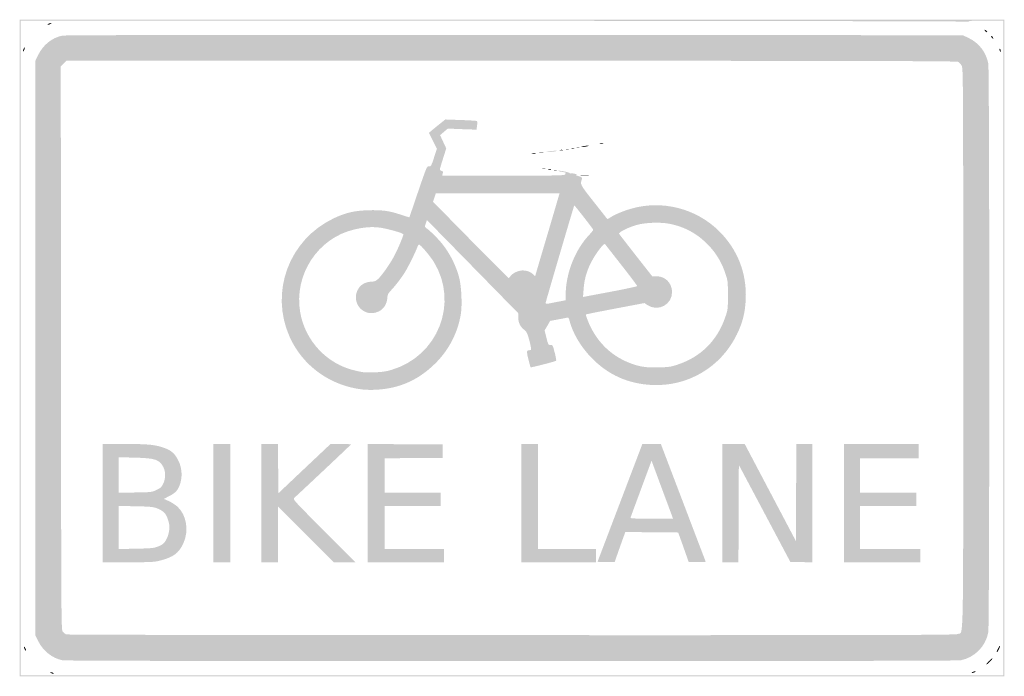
# Model space of a CAD drawing. Header units: inches. Extents: x -6 to 6, y -4 to 4.
import ezdxf

# ---------------------------------------------------------------- set-up
doc = ezdxf.new("R2010")
doc.units = ezdxf.units.IN
doc.header["$MEASUREMENT"] = 0

msp = doc.modelspace()

# ---------------------------------------------------------------- hatches: boundary and pattern name
h = msp.add_hatch(color=7)
h.paths.add_polyline_path([(-5.99, 0.005), (-5.99, 4), (0, 4), (5.99, 4), (5.99, 0.005), (5.99, -3.99), (0, -3.99), (-5.99, -3.99), (-5.99, 0.005)])
edge = h.paths.add_edge_path(flags=0)
edge.add_line((5.979, 0.005), (5.979, 3.99))
edge.add_line((5.979, 3.99), (5.758, 3.989))
edge.add_spline(control_points=[(5.758, 3.989), (5.61, 3.989), (5.543, 3.985), (5.556, 3.979), (5.571, 3.972), (5.569, 3.971), (5.546, 3.976), (5.529, 3.981), (2.929, 3.985), (-0.232, 3.987)], knot_values=[0, 0, 0, 0, 1, 1, 1, 2, 2, 2, 3, 3, 3, 3], degree=3, periodic=0)
edge.add_line((-0.232, 3.987), (-5.979, 3.99))
edge.add_line((-5.979, 3.99), (-5.979, 0.005))
edge.add_line((-5.979, 0.005), (-5.979, -3.979))
edge.add_line((-5.979, -3.979), (0, -3.979))
edge.add_line((0, -3.979), (5.979, -3.979))
edge.add_line((5.979, -3.979), (5.979, 0.005))
h = msp.add_hatch(color=7)
edge = h.paths.add_edge_path()
edge.add_spline(control_points=[(-5.643, 3.949), (-5.634, 3.954), (-5.621, 3.959), (-5.612, 3.959), (-5.599, 3.959), (-5.599, 3.958), (-5.612, 3.949), (-5.621, 3.944), (-5.634, 3.939), (-5.643, 3.939), (-5.656, 3.939), (-5.656, 3.94), (-5.643, 3.949)], knot_values=[0, 0, 0, 0, 1, 1, 1, 2, 2, 2, 3, 3, 3, 4, 4, 4, 4], degree=3, periodic=0)
h = msp.add_hatch(color=7)
edge = h.paths.add_edge_path()
edge.add_spline(control_points=[(5.755, 3.862), (5.748, 3.871), (5.747, 3.878), (5.753, 3.878), (5.758, 3.878), (5.769, 3.871), (5.776, 3.862), (5.783, 3.854), (5.784, 3.847), (5.778, 3.847), (5.772, 3.847), (5.762, 3.854), (5.755, 3.862)], knot_values=[0, 0, 0, 0, 1, 1, 1, 2, 2, 2, 3, 3, 3, 4, 4, 4, 4], degree=3, periodic=0)
h = msp.add_hatch(color=7)
edge = h.paths.add_edge_path()
edge.add_spline(control_points=[(-5.468, -3.795), (-5.593, -3.77), (-5.703, -3.684), (-5.763, -3.564)], knot_values=[0, 0, 0, 0, 1, 1, 1, 1], degree=3, periodic=0)
edge.add_line((-5.763, -3.564), (-5.801, -3.486))
edge.add_line((-5.801, -3.486), (-5.801, 0.005))
edge.add_line((-5.801, 0.005), (-5.801, 3.496))
edge.add_line((-5.801, 3.496), (-5.763, 3.574))
edge.add_spline(control_points=[(-5.763, 3.574), (-5.702, 3.696), (-5.597, 3.78), (-5.472, 3.806), (-5.44, 3.813), (-3.583, 3.816), (0.031, 3.814)], knot_values=[0, 0, 0, 0, 1, 1, 1, 2, 2, 2, 2], degree=3, periodic=0)
edge.add_line((0.031, 3.814), (5.485, 3.811))
edge.add_line((5.485, 3.811), (5.554, 3.778))
edge.add_spline(control_points=[(5.554, 3.778), (5.681, 3.718), (5.77, 3.603), (5.795, 3.465), (5.811, 3.379), (5.811, -3.369), (5.795, -3.454), (5.763, -3.625), (5.632, -3.759), (5.461, -3.795), (5.396, -3.809), (-5.397, -3.809), (-5.468, -3.795)], knot_values=[0, 0, 0, 0, 1, 1, 1, 2, 2, 2, 3, 3, 3, 4, 4, 4, 4], degree=3, periodic=0)
edge = h.paths.add_edge_path(flags=0)
edge.add_spline(control_points=[(5.424, -3.475), (5.496, -3.445), (5.49, -3.748), (5.49, 0.007), (5.49, 3.22), (5.489, 3.405), (5.472, 3.439), (5.462, 3.458), (5.443, 3.48), (5.429, 3.487), (5.408, 3.497), (4.298, 3.5), (-0.009, 3.5)], knot_values=[0, 0, 0, 0, 1, 1, 1, 2, 2, 2, 3, 3, 3, 4, 4, 4, 4], degree=3, periodic=0)
edge.add_line((-0.009, 3.5), (-5.42, 3.5))
edge.add_line((-5.42, 3.5), (-5.455, 3.465))
edge.add_line((-5.455, 3.465), (-5.49, 3.431))
edge.add_line((-5.49, 3.431), (-5.487, 0.002))
edge.add_spline(control_points=[(-5.487, 0.002), (-5.485, -3.41), (-5.485, -3.427), (-5.464, -3.449), (-5.453, -3.462), (-5.435, -3.476), (-5.423, -3.48), (-5.412, -3.485), (-2.975, -3.489), (-0.007, -3.489), (4.708, -3.49), (5.393, -3.488), (5.424, -3.475)], knot_values=[0, 0, 0, 0, 1, 1, 1, 2, 2, 2, 3, 3, 3, 4, 4, 4, 4], degree=3, periodic=0)
h = msp.add_hatch(color=7)
edge = h.paths.add_edge_path()
edge.add_spline(control_points=[(5.837, 3.781), (5.83, 3.789), (5.826, 3.799), (5.829, 3.802), (5.832, 3.804), (5.84, 3.8), (5.847, 3.791), (5.854, 3.782), (5.858, 3.773), (5.855, 3.77), (5.852, 3.767), (5.844, 3.772), (5.837, 3.781)], knot_values=[0, 0, 0, 0, 1, 1, 1, 2, 2, 2, 3, 3, 3, 4, 4, 4, 4], degree=3, periodic=0)
h = msp.add_hatch(color=7)
edge = h.paths.add_edge_path()
edge.add_spline(control_points=[(-5.949, 3.622), (-5.949, 3.631), (-5.944, 3.645), (-5.939, 3.653), (-5.93, 3.667), (-5.929, 3.667), (-5.929, 3.653), (-5.929, 3.645), (-5.933, 3.631), (-5.939, 3.622), (-5.948, 3.609), (-5.949, 3.609), (-5.949, 3.622)], knot_values=[0, 0, 0, 0, 1, 1, 1, 2, 2, 2, 3, 3, 3, 4, 4, 4, 4], degree=3, periodic=0)
h = msp.add_hatch(color=7)
edge = h.paths.add_edge_path()
edge.add_spline(control_points=[(5.934, 3.622), (5.93, 3.635), (5.929, 3.647), (5.932, 3.649), (5.935, 3.652), (5.94, 3.645), (5.944, 3.633), (5.948, 3.621), (5.949, 3.608), (5.946, 3.606), (5.943, 3.603), (5.938, 3.61), (5.934, 3.622)], knot_values=[0, 0, 0, 0, 1, 1, 1, 2, 2, 2, 3, 3, 3, 4, 4, 4, 4], degree=3, periodic=0)
h = msp.add_hatch(color=7)
edge = h.paths.add_edge_path()
edge.add_spline(control_points=[(-1.825, -0.499), (-2.215, -0.452), (-2.548, -0.21), (-2.705, 0.14), (-2.95, 0.686), (-2.714, 1.323), (-2.171, 1.582), (-2.028, 1.65), (-1.924, 1.675), (-1.758, 1.681), (-1.586, 1.687), (-1.498, 1.676), (-1.352, 1.627), (-1.296, 1.609), (-1.25, 1.594), (-1.249, 1.595), (-1.248, 1.596), (-1.2, 1.737), (-1.142, 1.908), (-1.038, 2.212), (-1.035, 2.219), (-1.01, 2.216), (-0.985, 2.214), (-0.982, 2.219), (-0.949, 2.321)], knot_values=[0, 0, 0, 0, 1, 1, 1, 2, 2, 2, 3, 3, 3, 4, 4, 4, 5, 5, 5, 6, 6, 6, 7, 7, 7, 8, 8, 8, 8], degree=3, periodic=0)
edge.add_line((-0.949, 2.321), (-0.914, 2.429))
edge.add_line((-0.914, 2.429), (-0.962, 2.526))
edge.add_line((-0.962, 2.526), (-1.011, 2.623))
edge.add_line((-1.011, 2.623), (-0.978, 2.651))
edge.add_spline(control_points=[(-0.978, 2.651), (-0.96, 2.666), (-0.915, 2.703), (-0.878, 2.732)], knot_values=[0, 0, 0, 0, 1, 1, 1, 1], degree=3, periodic=0)
edge.add_line((-0.878, 2.732), (-0.811, 2.786))
edge.add_line((-0.811, 2.786), (-0.622, 2.779))
edge.add_spline(control_points=[(-0.622, 2.779), (-0.519, 2.776), (-0.43, 2.77), (-0.426, 2.766), (-0.422, 2.762), (-0.421, 2.737), (-0.425, 2.71)], knot_values=[0, 0, 0, 0, 1, 1, 1, 2, 2, 2, 2], degree=3, periodic=0)
edge.add_line((-0.425, 2.71), (-0.432, 2.662))
edge.add_line((-0.432, 2.662), (-0.606, 2.668))
edge.add_line((-0.606, 2.668), (-0.781, 2.675))
edge.add_line((-0.781, 2.675), (-0.828, 2.635))
edge.add_line((-0.828, 2.635), (-0.875, 2.595))
edge.add_line((-0.875, 2.595), (-0.838, 2.515))
edge.add_line((-0.838, 2.515), (-0.8, 2.434))
edge.add_line((-0.8, 2.434), (-0.839, 2.311))
edge.add_spline(control_points=[(-0.839, 2.311), (-0.86, 2.244), (-0.878, 2.184), (-0.878, 2.177), (-0.878, 2.171), (-0.868, 2.163), (-0.857, 2.16), (-0.84, 2.156), (-0.837, 2.149), (-0.843, 2.128)], knot_values=[0, 0, 0, 0, 1, 1, 1, 2, 2, 2, 3, 3, 3, 3], degree=3, periodic=0)
edge.add_line((-0.843, 2.128), (-0.849, 2.102))
edge.add_line((-0.849, 2.102), (-0.104, 2.102))
edge.add_spline(control_points=[(-0.104, 2.102), (0.566, 2.102), (0.641, 2.104), (0.647, 2.118), (0.65, 2.127), (0.653, 2.136), (0.653, 2.138), (0.653, 2.14), (0.632, 2.145), (0.607, 2.149), (0.581, 2.152), (0.563, 2.158), (0.565, 2.161), (0.573, 2.168), (0.704, 2.142), (0.704, 2.132), (0.704, 2.128), (0.712, 2.126), (0.722, 2.129), (0.732, 2.131), (0.754, 2.129), (0.77, 2.123), (0.793, 2.117), (0.796, 2.114), (0.781, 2.112), (0.769, 2.112), (0.782, 2.104), (0.81, 2.096), (0.849, 2.084), (0.858, 2.077), (0.852, 2.063), (0.826, 1.998), (0.829, 1.994), (0.985, 1.796), (1.067, 1.692), (1.141, 1.599), (1.148, 1.588), (1.161, 1.57), (1.163, 1.57), (1.193, 1.591), (1.239, 1.624), (1.34, 1.668), (1.439, 1.697), (1.82, 1.812), (2.244, 1.705), (2.525, 1.422), (2.748, 1.197), (2.857, 0.914), (2.844, 0.597), (2.836, 0.434), (2.806, 0.313), (2.735, 0.168), (2.542, -0.227), (2.141, -0.466), (1.704, -0.445), (1.41, -0.431), (1.165, -0.32), (0.961, -0.108), (0.836, 0.022), (0.739, 0.187), (0.702, 0.33), (0.692, 0.371), (0.687, 0.378), (0.669, 0.374), (0.657, 0.371), (0.607, 0.361), (0.556, 0.352)], knot_values=[0, 0, 0, 0, 1, 1, 1, 2, 2, 2, 3, 3, 3, 4, 4, 4, 5, 5, 5, 6, 6, 6, 7, 7, 7, 8, 8, 8, 9, 9, 9, 10, 10, 10, 11, 11, 11, 12, 12, 12, 13, 13, 13, 14, 14, 14, 15, 15, 15, 16, 16, 16, 17, 17, 17, 18, 18, 18, 19, 19, 19, 20, 20, 20, 21, 21, 21, 22, 22, 22, 22], degree=3, periodic=0)
edge.add_line((0.556, 0.352), (0.464, 0.335))
edge.add_line((0.464, 0.335), (0.431, 0.277))
edge.add_line((0.431, 0.277), (0.397, 0.22))
edge.add_line((0.397, 0.22), (0.419, 0.13))
edge.add_spline(control_points=[(0.419, 0.13), (0.44, 0.044), (0.442, 0.041), (0.468, 0.043), (0.494, 0.046), (0.496, 0.042), (0.519, -0.049), (0.533, -0.101), (0.541, -0.146), (0.537, -0.15), (0.528, -0.159), (0.232, -0.235), (0.227, -0.23), (0.225, -0.228), (0.212, -0.183), (0.199, -0.131), (0.174, -0.033), (0.175, -0.021), (0.217, -0.021), (0.24, -0.02), (0.239, -0.014), (0.21, 0.101), (0.188, 0.184), (0.18, 0.2), (0.148, 0.227), (0.099, 0.267), (0.078, 0.31), (0.076, 0.375)], knot_values=[0, 0, 0, 0, 1, 1, 1, 2, 2, 2, 3, 3, 3, 4, 4, 4, 5, 5, 5, 6, 6, 6, 7, 7, 7, 8, 8, 8, 9, 9, 9, 9], degree=3, periodic=0)
edge.add_line((0.076, 0.375), (0.075, 0.429))
edge.add_line((0.075, 0.429), (-0.48, 0.996))
edge.add_line((-0.48, 0.996), (-1.035, 1.562))
edge.add_line((-1.035, 1.562), (-1.049, 1.52))
edge.add_spline(control_points=[(-1.049, 1.52), (-1.063, 1.48), (-1.062, 1.477), (-1.039, 1.461), (-0.996, 1.432), (-0.897, 1.333), (-0.847, 1.27), (-0.754, 1.153), (-0.68, 1.006), (-0.642, 0.859), (-0.615, 0.756), (-0.605, 0.53), (-0.622, 0.421), (-0.66, 0.187), (-0.77, -0.024), (-0.941, -0.19), (-1.146, -0.389), (-1.372, -0.488), (-1.658, -0.503), (-1.709, -0.506), (-1.784, -0.504), (-1.825, -0.499)], knot_values=[0, 0, 0, 0, 1, 1, 1, 2, 2, 2, 3, 3, 3, 4, 4, 4, 5, 5, 5, 6, 6, 6, 7, 7, 7, 7], degree=3, periodic=0)
edge = h.paths.add_edge_path(flags=0)
edge.add_spline(control_points=[(-1.466, -0.261), (-0.9, -0.094), (-0.645, 0.554), (-0.951, 1.052), (-0.998, 1.128), (-1.115, 1.265), (-1.132, 1.265), (-1.137, 1.265), (-1.148, 1.243), (-1.158, 1.217), (-1.182, 1.154), (-1.27, 0.978), (-1.304, 0.925), (-1.351, 0.851), (-1.42, 0.762), (-1.467, 0.712), (-1.504, 0.674), (-1.514, 0.656), (-1.516, 0.624), (-1.521, 0.539), (-1.559, 0.478), (-1.626, 0.448), (-1.807, 0.366), (-1.975, 0.566), (-1.865, 0.733), (-1.833, 0.781), (-1.777, 0.81), (-1.711, 0.812), (-1.67, 0.814), (-1.655, 0.82), (-1.627, 0.847), (-1.578, 0.895), (-1.489, 1.022), (-1.437, 1.117), (-1.386, 1.213), (-1.316, 1.379), (-1.323, 1.39), (-1.333, 1.406), (-1.522, 1.459), (-1.608, 1.47), (-1.71, 1.482), (-1.793, 1.476), (-1.916, 1.448), (-2.362, 1.346), (-2.657, 0.895), (-2.577, 0.439), (-2.517, 0.092), (-2.251, -0.191), (-1.911, -0.269), (-1.803, -0.294), (-1.798, -0.295), (-1.673, -0.291), (-1.585, -0.288), (-1.534, -0.281), (-1.466, -0.261)], knot_values=[0, 0, 0, 0, 1, 1, 1, 2, 2, 2, 3, 3, 3, 4, 4, 4, 5, 5, 5, 6, 6, 6, 7, 7, 7, 8, 8, 8, 9, 9, 9, 10, 10, 10, 11, 11, 11, 12, 12, 12, 13, 13, 13, 14, 14, 14, 15, 15, 15, 16, 16, 16, 17, 17, 17, 18, 18, 18, 18], degree=3, periodic=0)
edge = h.paths.add_edge_path(flags=0)
edge.add_spline(control_points=[(2.023, -0.194), (2.299, -0.101), (2.497, 0.097), (2.593, 0.375), (2.627, 0.473), (2.627, 0.478), (2.627, 0.648), (2.627, 0.816), (2.626, 0.825), (2.594, 0.918), (2.551, 1.048), (2.484, 1.158), (2.39, 1.256), (2.259, 1.393), (2.105, 1.479), (1.919, 1.516), (1.806, 1.539), (1.619, 1.532), (1.512, 1.501), (1.413, 1.472), (1.293, 1.412), (1.303, 1.395), (1.307, 1.388), (1.399, 1.269), (1.508, 1.13)], knot_values=[0, 0, 0, 0, 1, 1, 1, 2, 2, 2, 3, 3, 3, 4, 4, 4, 5, 5, 5, 6, 6, 6, 7, 7, 7, 8, 8, 8, 8], degree=3, periodic=0)
edge.add_line((1.508, 1.13), (1.706, 0.878))
edge.add_line((1.706, 0.878), (1.757, 0.878))
edge.add_spline(control_points=[(1.757, 0.878), (1.86, 0.878), (1.938, 0.805), (1.947, 0.7), (1.96, 0.537), (1.776, 0.435), (1.641, 0.532)], knot_values=[0, 0, 0, 0, 1, 1, 1, 2, 2, 2, 2], degree=3, periodic=0)
edge.add_line((1.641, 0.532), (1.612, 0.552))
edge.add_line((1.612, 0.552), (1.258, 0.485))
edge.add_spline(control_points=[(1.258, 0.485), (1.064, 0.448), (0.902, 0.416), (0.899, 0.413), (0.897, 0.41), (0.907, 0.377), (0.922, 0.339), (1.019, 0.094), (1.193, -0.083), (1.429, -0.176), (1.545, -0.222), (1.624, -0.235), (1.781, -0.231), (1.91, -0.228), (1.933, -0.225), (2.023, -0.194)], knot_values=[0, 0, 0, 0, 1, 1, 1, 2, 2, 2, 3, 3, 3, 4, 4, 4, 5, 5, 5, 5], degree=3, periodic=0)
edge = h.paths.add_edge_path(flags=0)
edge.add_line((0.559, 0.568), (0.653, 0.586))
edge.add_line((0.653, 0.586), (0.653, 0.649))
edge.add_spline(control_points=[(0.653, 0.649), (0.653, 0.914), (0.768, 1.204), (0.946, 1.389), (0.972, 1.415), (0.99, 1.441), (0.988, 1.446), (0.983, 1.459), (0.761, 1.743), (0.758, 1.741), (0.753, 1.736), (0.408, 0.561), (0.408, 0.55), (0.408, 0.543), (0.419, 0.54), (0.436, 0.544), (0.452, 0.547), (0.507, 0.558), (0.559, 0.568)], knot_values=[0, 0, 0, 0, 1, 1, 1, 2, 2, 2, 3, 3, 3, 4, 4, 4, 5, 5, 5, 6, 6, 6, 6], degree=3, periodic=0)
edge = h.paths.add_edge_path(flags=0)
edge.add_spline(control_points=[(1.523, 0.759), (1.524, 0.764), (1.435, 0.882), (1.326, 1.021)], knot_values=[0, 0, 0, 0, 1, 1, 1, 1], degree=3, periodic=0)
edge.add_line((1.326, 1.021), (1.128, 1.274))
edge.add_line((1.128, 1.274), (1.103, 1.252))
edge.add_spline(control_points=[(1.103, 1.252), (1.065, 1.216), (0.995, 1.113), (0.956, 1.034), (0.907, 0.936), (0.878, 0.831), (0.871, 0.718)], knot_values=[0, 0, 0, 0, 1, 1, 1, 2, 2, 2, 2], degree=3, periodic=0)
edge.add_line((0.871, 0.718), (0.864, 0.626))
edge.add_line((0.864, 0.626), (1.193, 0.688))
edge.add_spline(control_points=[(1.193, 0.688), (1.374, 0.722), (1.523, 0.754), (1.523, 0.759)], knot_values=[0, 0, 0, 0, 1, 1, 1, 1], degree=3, periodic=0)
edge = h.paths.add_edge_path(flags=0)
edge.add_spline(control_points=[(-0.017, 0.881), (0.005, 0.915), (0.079, 0.949), (0.13, 0.949), (0.183, 0.949), (0.222, 0.934), (0.256, 0.903)], knot_values=[0, 0, 0, 0, 1, 1, 1, 2, 2, 2, 2], degree=3, periodic=0)
edge.add_line((0.256, 0.903), (0.281, 0.878))
edge.add_line((0.281, 0.878), (0.387, 1.237))
edge.add_spline(control_points=[(0.387, 1.237), (0.446, 1.435), (0.513, 1.662), (0.536, 1.742)], knot_values=[0, 0, 0, 0, 1, 1, 1, 1], degree=3, periodic=0)
edge.add_line((0.536, 1.742), (0.579, 1.888))
edge.add_line((0.579, 1.888), (-0.174, 1.888))
edge.add_line((-0.174, 1.888), (-0.927, 1.888))
edge.add_line((-0.927, 1.888), (-0.944, 1.836))
edge.add_line((-0.944, 1.836), (-0.961, 1.785))
edge.add_line((-0.961, 1.785), (-0.505, 1.321))
edge.add_spline(control_points=[(-0.505, 1.321), (-0.254, 1.066), (-0.045, 0.857), (-0.041, 0.857), (-0.036, 0.857), (-0.026, 0.868), (-0.017, 0.881)], knot_values=[0, 0, 0, 0, 1, 1, 1, 2, 2, 2, 2], degree=3, periodic=0)
h = msp.add_hatch(color=7)
edge = h.paths.add_edge_path()
edge.add_spline(control_points=[(0.454, 2.398), (0.524, 2.409), (0.582, 2.408), (0.52, 2.397), (0.495, 2.393), (0.458, 2.39), (0.439, 2.39), (0.41, 2.39), (0.412, 2.392), (0.454, 2.398)], knot_values=[0, 0, 0, 0, 1, 1, 1, 2, 2, 2, 3, 3, 3, 3], degree=3, periodic=0)
h = msp.add_hatch(color=7)
edge = h.paths.add_edge_path()
edge.add_spline(control_points=[(0.584, 2.415), (0.594, 2.418), (0.61, 2.418), (0.62, 2.415), (0.63, 2.413), (0.622, 2.411), (0.602, 2.411), (0.582, 2.411), (0.574, 2.413), (0.584, 2.415)], knot_values=[0, 0, 0, 0, 1, 1, 1, 2, 2, 2, 3, 3, 3, 3], degree=3, periodic=0)
h = msp.add_hatch(color=7)
edge = h.paths.add_edge_path()
edge.add_spline(control_points=[(0.656, 2.425), (0.665, 2.428), (0.682, 2.428), (0.691, 2.425), (0.701, 2.423), (0.693, 2.421), (0.673, 2.421), (0.654, 2.421), (0.646, 2.423), (0.656, 2.425)], knot_values=[0, 0, 0, 0, 1, 1, 1, 2, 2, 2, 3, 3, 3, 3], degree=3, periodic=0)
h = msp.add_hatch(color=7)
edge = h.paths.add_edge_path()
edge.add_spline(control_points=[(0.727, 2.436), (0.737, 2.438), (0.751, 2.438), (0.758, 2.435), (0.765, 2.432), (0.757, 2.43), (0.74, 2.431), (0.723, 2.431), (0.717, 2.433), (0.727, 2.436)], knot_values=[0, 0, 0, 0, 1, 1, 1, 2, 2, 2, 3, 3, 3, 3], degree=3, periodic=0)
h = msp.add_hatch(color=7)
edge = h.paths.add_edge_path()
edge.add_spline(control_points=[(0.788, 2.446), (0.798, 2.448), (0.812, 2.448), (0.819, 2.445), (0.826, 2.443), (0.818, 2.441), (0.801, 2.441), (0.784, 2.441), (0.779, 2.443), (0.788, 2.446)], knot_values=[0, 0, 0, 0, 1, 1, 1, 2, 2, 2, 3, 3, 3, 3], degree=3, periodic=0)
h = msp.add_hatch(color=7)
edge = h.paths.add_edge_path()
edge.add_spline(control_points=[(0.862, 2.459), (0.879, 2.463), (0.904, 2.467), (0.918, 2.467), (0.941, 2.467), (0.941, 2.466), (0.913, 2.459), (0.896, 2.455), (0.871, 2.451), (0.857, 2.451), (0.834, 2.451), (0.835, 2.452), (0.862, 2.459)], knot_values=[0, 0, 0, 0, 1, 1, 1, 2, 2, 2, 3, 3, 3, 4, 4, 4, 4], degree=3, periodic=0)
h = msp.add_hatch(color=7)
edge = h.paths.add_edge_path()
edge.add_spline(control_points=[(1.069, 2.497), (1.082, 2.499), (1.1, 2.499), (1.11, 2.497), (1.12, 2.494), (1.109, 2.492), (1.087, 2.492), (1.064, 2.492), (1.056, 2.495), (1.069, 2.497)], knot_values=[0, 0, 0, 0, 1, 1, 1, 2, 2, 2, 3, 3, 3, 3], degree=3, periodic=0)
h = msp.add_hatch(color=7)
edge = h.paths.add_edge_path()
edge.add_spline(control_points=[(0.242, 2.375), (0.255, 2.377), (0.276, 2.377), (0.288, 2.375), (0.301, 2.372), (0.291, 2.37), (0.265, 2.37), (0.24, 2.37), (0.23, 2.372), (0.242, 2.375)], knot_values=[0, 0, 0, 0, 1, 1, 1, 2, 2, 2, 3, 3, 3, 3], degree=3, periodic=0)
h = msp.add_hatch(color=7)
edge = h.paths.add_edge_path()
edge.add_spline(control_points=[(0.334, 2.385), (0.347, 2.387), (0.367, 2.387), (0.38, 2.385), (0.393, 2.382), (0.382, 2.38), (0.357, 2.38), (0.332, 2.38), (0.322, 2.382), (0.334, 2.385)], knot_values=[0, 0, 0, 0, 1, 1, 1, 2, 2, 2, 3, 3, 3, 3], degree=3, periodic=0)
h = msp.add_hatch(color=7)
edge = h.paths.add_edge_path()
edge.add_spline(control_points=[(0.37, 2.191), (0.38, 2.193), (0.396, 2.193), (0.406, 2.191), (0.415, 2.188), (0.407, 2.186), (0.388, 2.186), (0.368, 2.186), (0.36, 2.188), (0.37, 2.191)], knot_values=[0, 0, 0, 0, 1, 1, 1, 2, 2, 2, 3, 3, 3, 3], degree=3, periodic=0)
h = msp.add_hatch(color=7)
edge = h.paths.add_edge_path()
edge.add_spline(control_points=[(0.441, 2.181), (0.451, 2.183), (0.467, 2.183), (0.477, 2.181), (0.487, 2.178), (0.479, 2.176), (0.459, 2.176), (0.44, 2.176), (0.432, 2.178), (0.441, 2.181)], knot_values=[0, 0, 0, 0, 1, 1, 1, 2, 2, 2, 3, 3, 3, 3], degree=3, periodic=0)
h = msp.add_hatch(color=7)
edge = h.paths.add_edge_path()
edge.add_spline(control_points=[(0.513, 2.17), (0.523, 2.173), (0.537, 2.173), (0.544, 2.17), (0.55, 2.167), (0.542, 2.165), (0.526, 2.165), (0.509, 2.165), (0.503, 2.168), (0.513, 2.17)], knot_values=[0, 0, 0, 0, 1, 1, 1, 2, 2, 2, 3, 3, 3, 3], degree=3, periodic=0)
h = msp.add_hatch(color=7)
edge = h.paths.add_edge_path()
edge.add_spline(control_points=[(0.845, 2.11), (0.869, 2.112), (0.905, 2.112), (0.926, 2.109), (0.947, 2.107), (0.928, 2.106), (0.883, 2.106), (0.838, 2.106), (0.821, 2.107), (0.845, 2.11)], knot_values=[0, 0, 0, 0, 1, 1, 1, 2, 2, 2, 3, 3, 3, 3], degree=3, periodic=0)
h = msp.add_hatch(color=7)
edge = h.paths.add_edge_path()
edge.add_line((-4.98, -1.883), (-4.98, -1.163))
edge.add_line((-4.98, -1.163), (-4.705, -1.163))
edge.add_spline(control_points=[(-4.705, -1.163), (-4.414, -1.163), (-4.335, -1.172), (-4.221, -1.214), (-4.142, -1.244), (-4.099, -1.284), (-4.059, -1.365), (-4.018, -1.448), (-4.009, -1.548), (-4.034, -1.635), (-4.059, -1.72), (-4.089, -1.756), (-4.167, -1.795)], knot_values=[0, 0, 0, 0, 1, 1, 1, 2, 2, 2, 3, 3, 3, 4, 4, 4, 4], degree=3, periodic=0)
edge.add_line((-4.167, -1.795), (-4.236, -1.831))
edge.add_line((-4.236, -1.831), (-4.175, -1.858))
edge.add_spline(control_points=[(-4.175, -1.858), (-4.142, -1.873), (-4.096, -1.903), (-4.072, -1.924), (-3.96, -2.025), (-3.928, -2.216), (-3.997, -2.368), (-4.053, -2.491), (-4.119, -2.54), (-4.283, -2.582), (-4.351, -2.6), (-4.397, -2.602), (-4.67, -2.602)], knot_values=[0, 0, 0, 0, 1, 1, 1, 2, 2, 2, 3, 3, 3, 4, 4, 4, 4], degree=3, periodic=0)
edge.add_line((-4.67, -2.602), (-4.98, -2.602))
edge.add_line((-4.98, -2.602), (-4.98, -1.883))
edge = h.paths.add_edge_path(flags=0)
edge.add_spline(control_points=[(-4.303, -2.409), (-4.255, -2.39), (-4.237, -2.377), (-4.215, -2.341), (-4.177, -2.282), (-4.159, -2.191), (-4.173, -2.13), (-4.197, -2.022), (-4.229, -1.981), (-4.316, -1.947), (-4.366, -1.928), (-4.397, -1.924), (-4.579, -1.921)], knot_values=[0, 0, 0, 0, 1, 1, 1, 2, 2, 2, 3, 3, 3, 4, 4, 4, 4], degree=3, periodic=0)
edge.add_line((-4.579, -1.921), (-4.786, -1.916))
edge.add_line((-4.786, -1.916), (-4.786, -2.178))
edge.add_line((-4.786, -2.178), (-4.786, -2.441))
edge.add_line((-4.786, -2.441), (-4.574, -2.437))
edge.add_spline(control_points=[(-4.574, -2.437), (-4.382, -2.433), (-4.357, -2.43), (-4.303, -2.409)], knot_values=[0, 0, 0, 0, 1, 1, 1, 1], degree=3, periodic=0)
edge = h.paths.add_edge_path(flags=0)
edge.add_spline(control_points=[(-4.326, -1.723), (-4.277, -1.701), (-4.265, -1.689), (-4.244, -1.647), (-4.213, -1.583), (-4.212, -1.502), (-4.242, -1.444), (-4.289, -1.352), (-4.341, -1.335), (-4.594, -1.329)], knot_values=[0, 0, 0, 0, 1, 1, 1, 2, 2, 2, 3, 3, 3, 3], degree=3, periodic=0)
edge.add_line((-4.594, -1.329), (-4.786, -1.324))
edge.add_line((-4.786, -1.324), (-4.786, -1.541))
edge.add_line((-4.786, -1.541), (-4.786, -1.757))
edge.add_line((-4.786, -1.757), (-4.584, -1.753))
edge.add_spline(control_points=[(-4.584, -1.753), (-4.392, -1.75), (-4.38, -1.749), (-4.326, -1.723)], knot_values=[0, 0, 0, 0, 1, 1, 1, 1], degree=3, periodic=0)
for points in [[(-3.633, -1.883), (-3.633, -1.163), (-3.531, -1.163), (-3.429, -1.163), (-3.429, -1.883), (-3.429, -2.602), (-3.531, -2.602), (-3.633, -2.602), (-3.633, -1.883)], [(-1.755, -1.883), (-1.755, -1.163), (-1.298, -1.166), (-0.842, -1.168), (-0.842, -1.25), (-0.842, -1.332), (-1.196, -1.334), (-1.551, -1.337), (-1.551, -1.546), (-1.551, -1.755), (-1.209, -1.755), (-0.867, -1.755), (-0.867, -1.837), (-0.867, -1.918), (-1.209, -1.918), (-1.551, -1.918), (-1.551, -2.179), (-1.551, -2.439), (-1.189, -2.439), (-0.827, -2.439), (-0.827, -2.52), (-0.827, -2.602), (-1.291, -2.602), (-1.755, -2.602), (-1.755, -1.883)], [(0.112, -1.883), (0.112, -1.163), (0.214, -1.163), (0.316, -1.163), (0.316, -1.801), (0.316, -2.439), (0.668, -2.439), (1.02, -2.439), (1.02, -2.52), (1.02, -2.602), (0.566, -2.602), (0.112, -2.602), (0.112, -1.883)], [(2.561, -1.883), (2.561, -1.163), (2.696, -1.164), (2.832, -1.164), (3.143, -1.754), (3.454, -2.344), (3.457, -1.753), (3.459, -1.163), (3.556, -1.163), (3.653, -1.163), (3.653, -1.883), (3.653, -2.603), (3.519, -2.6), (3.386, -2.597), (3.073, -2.007), (2.76, -1.418), (2.758, -2.01), (2.755, -2.602), (2.658, -2.602), (2.561, -2.602), (2.561, -1.883)], [(4.041, -1.883), (4.041, -1.163), (4.495, -1.163), (4.949, -1.163), (4.949, -1.25), (4.949, -1.337), (4.592, -1.337), (4.235, -1.337), (4.235, -1.546), (4.235, -1.755), (4.577, -1.755), (4.918, -1.755), (4.918, -1.837), (4.918, -1.918), (4.577, -1.918), (4.235, -1.918), (4.235, -2.179), (4.235, -2.439), (4.602, -2.439), (4.969, -2.439), (4.969, -2.52), (4.969, -2.602), (4.505, -2.602), (4.041, -2.602), (4.041, -1.883)]]:
    msp.add_hatch(color=7).paths.add_polyline_path(points)
h = msp.add_hatch(color=7)
edge = h.paths.add_edge_path()
edge.add_line((-3.051, -1.883), (-3.051, -1.163))
edge.add_line((-3.051, -1.163), (-2.949, -1.163))
edge.add_line((-2.949, -1.163), (-2.847, -1.163))
edge.add_line((-2.847, -1.163), (-2.845, -1.463))
edge.add_line((-2.845, -1.463), (-2.842, -1.762))
edge.add_line((-2.842, -1.762), (-2.526, -1.463))
edge.add_line((-2.526, -1.463), (-2.209, -1.164))
edge.add_line((-2.209, -1.164), (-2.084, -1.164))
edge.add_spline(control_points=[(-2.084, -1.164), (-2.015, -1.163), (-1.959, -1.165), (-1.959, -1.168), (-1.959, -1.171), (-2.347, -1.538), (-2.648, -1.818), (-2.668, -1.837), (-2.663, -1.842), (-2.286, -2.22)], knot_values=[0, 0, 0, 0, 1, 1, 1, 2, 2, 2, 3, 3, 3, 3], degree=3, periodic=0)
edge.add_line((-2.286, -2.22), (-1.903, -2.602))
edge.add_line((-1.903, -2.602), (-2.036, -2.602))
edge.add_line((-2.036, -2.602), (-2.168, -2.602))
edge.add_line((-2.168, -2.602), (-2.508, -2.263))
edge.add_line((-2.508, -2.263), (-2.847, -1.924))
edge.add_line((-2.847, -1.924), (-2.847, -2.263))
edge.add_line((-2.847, -2.263), (-2.847, -2.602))
edge.add_line((-2.847, -2.602), (-2.949, -2.602))
edge.add_line((-2.949, -2.602), (-3.051, -2.602))
edge.add_line((-3.051, -2.602), (-3.051, -1.883))
h = msp.add_hatch(color=7)
edge = h.paths.add_edge_path()
edge.add_spline(control_points=[(1.043, -2.59), (1.046, -2.582), (1.169, -2.259), (1.317, -1.87)], knot_values=[0, 0, 0, 0, 1, 1, 1, 1], degree=3, periodic=0)
edge.add_line((1.317, -1.87), (1.586, -1.163))
edge.add_line((1.586, -1.163), (1.699, -1.163))
edge.add_line((1.699, -1.163), (1.811, -1.163))
edge.add_line((1.811, -1.163), (2.082, -1.874))
edge.add_spline(control_points=[(2.082, -1.874), (2.23, -2.264), (2.354, -2.588), (2.356, -2.593), (2.358, -2.599), (2.316, -2.602), (2.254, -2.6)], knot_values=[0, 0, 0, 0, 1, 1, 1, 2, 2, 2, 2], degree=3, periodic=0)
edge.add_line((2.254, -2.6), (2.149, -2.597))
edge.add_line((2.149, -2.597), (2.086, -2.418))
edge.add_line((2.086, -2.418), (2.022, -2.24))
edge.add_line((2.022, -2.24), (1.701, -2.237))
edge.add_line((1.701, -2.237), (1.379, -2.234))
edge.add_line((1.379, -2.234), (1.363, -2.278))
edge.add_spline(control_points=[(1.363, -2.278), (1.354, -2.302), (1.325, -2.383), (1.298, -2.459)], knot_values=[0, 0, 0, 0, 1, 1, 1, 1], degree=3, periodic=0)
edge.add_line((1.298, -2.459), (1.25, -2.597))
edge.add_line((1.25, -2.597), (1.144, -2.6))
edge.add_spline(control_points=[(1.144, -2.6), (1.061, -2.602), (1.039, -2.6), (1.043, -2.59)], knot_values=[0, 0, 0, 0, 1, 1, 1, 1], degree=3, periodic=0)
edge = h.paths.add_edge_path(flags=0)
edge.add_spline(control_points=[(1.932, -1.997), (1.917, -1.957), (1.858, -1.798), (1.801, -1.645)], knot_values=[0, 0, 0, 0, 1, 1, 1, 1], degree=3, periodic=0)
edge.add_line((1.801, -1.645), (1.698, -1.366))
edge.add_line((1.698, -1.366), (1.574, -1.701))
edge.add_spline(control_points=[(1.574, -1.701), (1.506, -1.885), (1.447, -2.044), (1.444, -2.054), (1.437, -2.07), (1.453, -2.071), (1.698, -2.071)], knot_values=[0, 0, 0, 0, 1, 1, 1, 2, 2, 2, 2], degree=3, periodic=0)
edge.add_line((1.698, -2.071), (1.959, -2.071))
edge.add_line((1.959, -2.071), (1.932, -1.997))
h = msp.add_hatch(color=7)
edge = h.paths.add_edge_path()
edge.add_spline(control_points=[(-5.928, -3.665), (-5.934, -3.653), (-5.939, -3.638), (-5.938, -3.631), (-5.938, -3.623), (-5.931, -3.63), (-5.922, -3.646), (-5.914, -3.662), (-5.909, -3.678), (-5.912, -3.68), (-5.914, -3.683), (-5.922, -3.676), (-5.928, -3.665)], knot_values=[0, 0, 0, 0, 1, 1, 1, 2, 2, 2, 3, 3, 3, 4, 4, 4, 4], degree=3, periodic=0)
h = msp.add_hatch(color=7)
edge = h.paths.add_edge_path()
edge.add_spline(control_points=[(5.898, -3.686), (5.899, -3.682), (5.908, -3.662), (5.918, -3.643), (5.941, -3.601), (5.946, -3.62), (5.923, -3.664), (5.908, -3.693), (5.897, -3.702), (5.898, -3.686)], knot_values=[0, 0, 0, 0, 1, 1, 1, 2, 2, 2, 3, 3, 3, 3], degree=3, periodic=0)
h = msp.add_hatch(color=7)
edge = h.paths.add_edge_path()
edge.add_spline(control_points=[(5.801, -3.806), (5.823, -3.784), (5.843, -3.768), (5.846, -3.771), (5.852, -3.777), (5.785, -3.847), (5.771, -3.847), (5.766, -3.847), (5.779, -3.829), (5.801, -3.806)], knot_values=[0, 0, 0, 0, 1, 1, 1, 2, 2, 2, 3, 3, 3, 3], degree=3, periodic=0)
h = msp.add_hatch(color=7)
edge = h.paths.add_edge_path()
edge.add_spline(control_points=[(-5.612, -3.949), (-5.626, -3.94), (-5.626, -3.939), (-5.612, -3.939), (-5.604, -3.939), (-5.59, -3.944), (-5.582, -3.949), (-5.568, -3.958), (-5.568, -3.959), (-5.582, -3.959), (-5.59, -3.959), (-5.604, -3.954), (-5.612, -3.949)], knot_values=[0, 0, 0, 0, 1, 1, 1, 2, 2, 2, 3, 3, 3, 4, 4, 4, 4], degree=3, periodic=0)
h = msp.add_hatch(color=7)
edge = h.paths.add_edge_path()
edge.add_spline(control_points=[(5.602, -3.939), (5.61, -3.933), (5.624, -3.929), (5.633, -3.929), (5.646, -3.929), (5.646, -3.93), (5.633, -3.939), (5.624, -3.944), (5.61, -3.949), (5.602, -3.949), (5.588, -3.949), (5.588, -3.948), (5.602, -3.939)], knot_values=[0, 0, 0, 0, 1, 1, 1, 2, 2, 2, 3, 3, 3, 4, 4, 4, 4], degree=3, periodic=0)

doc.saveas('drawing.dxf')
